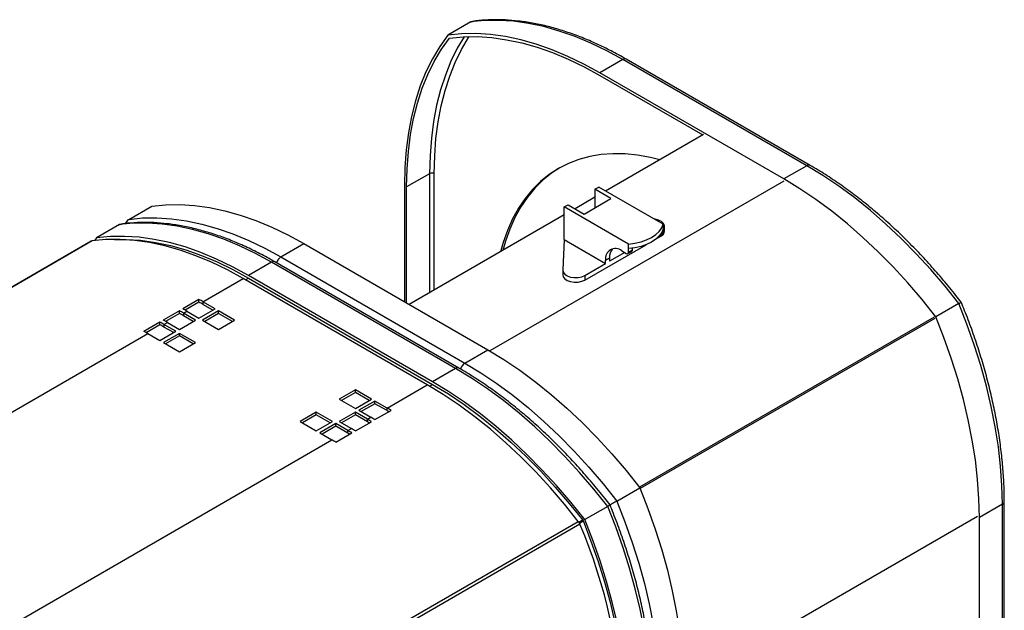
# Model space of a CAD drawing. Header units: millimetres. Extents: x 12 to 1764, y -1111 to 524.
# Tile 12 of 15: x 1397 to 1700, y -490 to -309. Entities that reach past the tile are written whole.
import ezdxf

# ---------------------------------------------------------------- set-up
doc = ezdxf.new("R2010")
doc.units = ezdxf.units.MM

msp = doc.modelspace()

# ---------------------------------------------------------------- linework, layer by layer
at = {"color": 7, "linetype": 'Continuous', "lineweight": 25}
for p, q in [((1535.53, -309.35), (1528.46, -313.43)), ((1639.84, -353.45), (1583.27, -320.79)), ((1582.27, -320.89), (1575.2, -324.98)), ((1638.84, -353.55), (1582.27, -320.89)), ((1631.77, -357.63), (1575.2, -324.98)), ((1575.2, -325.79), (1606.88, -344.08)), ((1607.02, -344), (1576.97, -361.35)), ((1638.84, -353.55), (1631.77, -357.63)), ((1522.87, -356.01), (1515.8, -360.09)), ((1515.1, -359.68), (1515.1, -395.35)), ((1515.8, -395.76), (1515.8, -360.09)), ((1573.64, -360.81), (1574.85, -360.12)), ((1594.65, -371.55), (1574.85, -360.12)), ((1578.59, -363.67), (1573.64, -360.81)), ((1573.64, -360.81), (1573.64, -366.53)), ((1430.39, -370.05), (1437.46, -365.97)), ((1564.24, -366.24), (1565.44, -365.55)), ((1565.44, -365.55), (1570.39, -368.41)), ((1573.64, -363.27), (1567.57, -366.77)), ((1570.39, -368.41), (1578.59, -363.67)), ((1564.24, -368.69), (1516.58, -396.21)), ((1584.04, -377.67), (1564.24, -366.24)), ((1564.24, -376.29), (1564.24, -366.24)), ((1427.56, -371.68), (1420.49, -375.76)), ((1430.01, -370.39), (1429.26, -371.37)), ((1594.65, -371.55), (1594.65, -372.94)), ((1595.11, -373.59), (1595.11, -372.2)), ((1592.54, -376.03), (1593.94, -375.23)), ((1593.64, -374.92), (1594.44, -374.46)), ((1594.65, -372.94), (1594.65, -374)), ((1418.87, -376.77), (1227.95, -486.98)), ((1419.16, -376.67), (1228.24, -486.89)), ((1420.49, -375.76), (1419.86, -376.58)), ((1477.12, -381.59), (1484.2, -377.51)), ((1484.2, -377.51), (1540.76, -410.17)), ((1564.24, -376.29), (1563.78, -385.61)), ((1564.24, -376.29), (1576.97, -383.63)), ((1570.6, -388.7), (1589.4, -377.84)), ((1584.04, -379.06), (1584.04, -377.67)), ((1582.84, -380.25), (1578.17, -382.94)), ((1581.92, -379.71), (1583.33, -380.53)), ((1583.83, -380.58), (1585.03, -379.89)), ((1584.04, -380.12), (1584.04, -379.06)), ((1584.04, -380.12), (1585.24, -379.43)), ((1585.24, -379.43), (1585.24, -378.93)), ((1474.3, -383.23), (1467.22, -387.31)), ((1530.86, -415.88), (1474.3, -383.23)), ((1531.86, -415.78), (1475.3, -383.13)), ((1477.12, -381.59), (1533.69, -414.25)), ((1570.6, -387.31), (1576.97, -383.63)), ((1576.97, -382.57), (1578.17, -381.88)), ((1576.97, -383.63), (1576.97, -382.57)), ((1578.17, -381.88), (1578.17, -382.94)), ((1523.79, -419.96), (1467.22, -387.31)), ((1563.78, -385.68), (1563.78, -387.06)), ((1570.6, -387.31), (1570.6, -388.7)), ((1453.2, -395.4), (1465.58, -388.26)), ((1522.15, -420.91), (1465.58, -388.26)), ((1467.22, -388.12), (1523.79, -420.78)), ((1451.96, -394.69), (1447.01, -397.55)), ((1451.97, -395.52), (1447.73, -397.96)), ((1451.97, -395.52), (1451.96, -394.69)), ((1456.92, -397.54), (1453.2, -395.4)), ((1453.2, -395.4), (1453.2, -396.22)), ((1456.21, -397.95), (1453.2, -396.22)), ((1685.58, -395.97), (1678.51, -400.05)), ((1445.95, -398.16), (1441, -401.02)), ((1445.96, -398.99), (1441.72, -401.43)), ((1445.96, -398.99), (1445.95, -398.16)), ((1447.19, -398.87), (1448.26, -398.26)), ((1450.91, -401.01), (1447.19, -398.87)), ((1447.19, -398.87), (1447.19, -399.69)), ((1448.26, -398.26), (1451.97, -400.4)), ((1451.97, -400.4), (1456.92, -397.54)), ((1457.98, -398.16), (1453.03, -401.01)), ((1457.98, -398.97), (1453.74, -401.42)), ((1462.93, -401.01), (1457.98, -398.16)), ((1457.98, -398.97), (1457.98, -398.16)), ((1462.22, -401.42), (1457.98, -398.97)), ((1439.94, -401.63), (1434.99, -404.49)), ((1439.95, -402.46), (1435.71, -404.9)), ((1439.95, -402.46), (1439.94, -401.63)), ((1441.18, -402.34), (1442.24, -401.73)), ((1444.9, -404.48), (1441.18, -402.34)), ((1441.18, -402.34), (1441.18, -403.16)), ((1442.24, -401.73), (1445.96, -403.87)), ((1445.96, -403.87), (1450.91, -401.01)), ((1450.2, -401.42), (1447.19, -399.69)), ((1453.03, -401.01), (1457.98, -403.87)), ((1457.98, -403.87), (1462.93, -401.01)), ((1304.01, -481.53), (1436.23, -405.2)), ((1436.23, -405.2), (1439.95, -407.34)), ((1439.95, -407.34), (1444.9, -404.48)), ((1445.96, -405.1), (1441.01, -407.95)), ((1444.19, -404.89), (1441.18, -403.16)), ((1450.91, -407.95), (1445.96, -405.1)), ((1445.96, -405.91), (1445.96, -405.1)), ((1441.01, -407.95), (1445.96, -410.81)), ((1445.96, -405.91), (1441.71, -408.36)), ((1450.2, -408.36), (1445.96, -405.91)), ((1445.96, -410.81), (1450.91, -407.95)), ((1533.69, -414.25), (1540.76, -410.17)), ((1530.86, -415.88), (1523.79, -419.96)), ((1500.05, -422.45), (1495.1, -425.3)), ((1500.05, -423.26), (1495.81, -425.71)), ((1505, -425.3), (1500.05, -422.45)), ((1500.05, -423.26), (1500.05, -422.45)), ((1504.29, -425.71), (1500.05, -423.26)), ((1509.77, -428.06), (1522.15, -420.91)), ((1495.1, -425.3), (1500.05, -428.16)), ((1500.05, -428.16), (1505, -425.3)), ((1506.06, -425.92), (1501.11, -428.77)), ((1506.06, -426.73), (1501.82, -429.18)), ((1509.77, -428.06), (1506.06, -425.92)), ((1506.06, -426.73), (1506.06, -425.92)), ((1509.77, -428.87), (1506.06, -426.73)), ((1488.03, -429.38), (1483.08, -432.24)), ((1492.98, -432.24), (1488.03, -429.38)), ((1488.03, -430.2), (1488.03, -429.38)), ((1500.05, -429.38), (1495.1, -432.24)), ((1503.76, -431.53), (1500.05, -429.38)), ((1500.05, -430.2), (1500.05, -429.38)), ((1501.11, -428.77), (1504.82, -430.92)), ((1506.07, -431.64), (1511.02, -428.79)), ((1509.77, -428.87), (1509.77, -428.06)), ((1483.08, -432.24), (1488.03, -435.1)), ((1488.03, -430.2), (1483.79, -432.65)), ((1492.27, -432.65), (1488.03, -430.2)), ((1488.03, -435.1), (1492.98, -432.24)), ((1495.1, -432.24), (1498.81, -434.39)), ((1500.05, -430.2), (1495.81, -432.65)), ((1503.76, -432.34), (1500.05, -430.2)), ((1500.06, -435.11), (1505.01, -432.26)), ((1503.76, -431.53), (1504.82, -430.92)), ((1503.76, -432.34), (1503.76, -431.53)), ((1494.04, -432.85), (1489.09, -435.71)), ((1489.09, -435.71), (1492.8, -437.86)), ((1494.04, -433.67), (1489.8, -436.12)), ((1497.75, -435), (1494.04, -432.85)), ((1494.04, -433.67), (1494.04, -432.85)), ((1497.75, -435.81), (1494.04, -433.67)), ((1494.05, -438.58), (1499, -435.73)), ((1497.75, -435), (1498.81, -434.39)), ((1497.75, -435.81), (1497.75, -435)), ((1360.57, -514.19), (1492.8, -437.86)), ((1580.43, -456.67), (1587.5, -452.58)), ((1699.53, -522.16), (1699.53, -456.84)), ((1577.6, -458.3), (1570.53, -462.38)), ((1698.94, -457.65), (1691.87, -461.74)), ((1698.94, -522.98), (1698.94, -457.65)), ((1377.65, -573.14), (1568.57, -462.93)), ((1691.87, -527.06), (1691.87, -461.74)), ((1569.08, -463.8), (1378.16, -574.02))]:
    msp.add_line(p, q, dxfattribs=at)
at = {"color": 8, "linetype": 'Continuous', "lineweight": 25}
for p, q in [((1522.87, -356.01), (1522.87, -392.57)), ((1524.29, -391.76), (1524.29, -356.01)), ((1631.77, -358.28), (1541.33, -410.5)), ((1593.94, -374.75), (1593.94, -375.23)), ((1594.04, -374.35), (1594.65, -374)), ((1466.29, -388.67), (1467.22, -388.12)), ((1677.95, -400.1), (1587.36, -452.4)), ((1678.18, -400.5), (1587.59, -452.8)), ((1522.85, -421.32), (1523.79, -420.78)), ((1568.73, -463.15), (1569.87, -462.49)), ((1570.11, -462.89), (1568.96, -463.55)), ((1691.31, -461.41), (1600.87, -513.62))]:
    msp.add_line(p, q, dxfattribs=at)
at = {"color": 7, "linetype": 'Continuous', "lineweight": 25, "flags": 128}
for points in [[(1582.27, -320.89), (1577.35, -318.21), (1572.44, -315.85), (1567.57, -313.83), (1562.74, -312.14), (1557.97, -310.8), (1553.27, -309.8), (1548.67, -309.16), (1544.17, -308.87), (1539.78, -308.93), (1535.53, -309.35)], [(1528.46, -313.43), (1525.98, -316.9), (1523.73, -320.67), (1521.73, -324.71), (1519.99, -329.02), (1518.5, -333.58), (1517.28, -338.39), (1516.33, -343.41), (1515.64, -348.65), (1515.23, -354.08), (1515.1, -359.68)], [(1515.8, -360.09), (1515.94, -354.55), (1516.34, -349.18), (1517.02, -344), (1517.96, -339.03), (1519.16, -334.28), (1520.62, -329.76), (1522.34, -325.5), (1524.31, -321.49), (1526.53, -317.76), (1528.98, -314.32)], [(1575.2, -324.98), (1570.28, -322.29), (1565.37, -319.93), (1560.5, -317.91), (1555.66, -316.22), (1550.89, -314.88), (1546.2, -313.88), (1541.6, -313.24), (1537.1, -312.95), (1532.71, -313.01), (1528.46, -313.43)], [(1528.98, -314.32), (1533.18, -313.92), (1537.52, -313.87), (1541.97, -314.16), (1546.53, -314.81), (1551.17, -315.8), (1555.89, -317.13), (1560.66, -318.8), (1565.48, -320.81), (1570.33, -323.14), (1575.2, -325.79)], [(1593.62, -351.73), (1590.75, -351.03), (1586.82, -350.33), (1582.97, -349.95), (1579.22, -349.89), (1575.6, -350.16), (1572.1, -350.75), (1568.74, -351.67), (1565.54, -352.9), (1562.51, -354.44), (1559.66, -356.3), (1556.99, -358.45), (1554.52, -360.9), (1552.26, -363.63), (1550.22, -366.64), (1548.39, -369.91), (1546.8, -373.44), (1545.44, -377.2), (1544.62, -380.02)], [(1685.58, -395.97), (1681.33, -390.64), (1676.94, -385.52), (1672.44, -380.61), (1667.84, -375.94), (1663.15, -371.52), (1658.38, -367.35), (1653.54, -363.46), (1648.67, -359.86), (1643.76, -356.55), (1638.84, -353.55)], [(1562.87, -354.24), (1560.37, -355.89), (1557.7, -358.04), (1555.23, -360.49), (1552.97, -363.23), (1550.92, -366.23), (1549.1, -369.51), (1547.51, -373.03), (1546.15, -376.79), (1545.33, -379.61)], [(1678.51, -400.05), (1674.26, -394.72), (1669.87, -389.6), (1665.37, -384.7), (1660.77, -380.02), (1656.07, -375.6), (1651.3, -371.43), (1646.47, -367.54), (1641.6, -363.94), (1636.69, -360.63), (1631.77, -357.63)], [(1437.46, -365.97), (1441.71, -365.55), (1446.09, -365.49), (1450.59, -365.78), (1455.2, -366.42), (1459.89, -367.41), (1464.66, -368.76), (1469.49, -370.44), (1474.37, -372.47), (1479.27, -374.83), (1484.2, -377.51)], [(1474.3, -383.23), (1469.37, -380.54), (1464.47, -378.19), (1459.59, -376.16), (1454.76, -374.47), (1449.99, -373.13), (1445.3, -372.13), (1440.69, -371.49), (1436.19, -371.2), (1431.81, -371.26), (1427.56, -371.68)], [(1430.39, -370.05), (1434.64, -369.63), (1439.02, -369.57), (1443.52, -369.86), (1448.12, -370.5), (1452.82, -371.5), (1457.59, -372.84), (1462.42, -374.53), (1467.3, -376.55), (1472.2, -378.91), (1477.12, -381.59)], [(1584.04, -377.67), (1586, -377.42), (1587.86, -376.98), (1589.58, -376.38), (1591.11, -375.63), (1592.41, -374.75), (1593.45, -373.76), (1594.2, -372.68), (1594.65, -371.55)], [(1594.65, -373.28), (1595.04, -372.64), (1595.09, -371.95), (1594.78, -371.29), (1594.16, -370.71), (1593.26, -370.26), (1592.17, -369.98), (1591.85, -369.94)], [(1467.22, -387.31), (1462.3, -384.63), (1457.4, -382.27), (1452.52, -380.24), (1447.69, -378.55), (1442.92, -377.21), (1438.23, -376.22), (1433.62, -375.57), (1429.12, -375.28), (1424.74, -375.35), (1420.49, -375.76)], [(1594.65, -372.94), (1594.2, -374.07), (1593.45, -375.14), (1592.41, -376.14), (1591.11, -377.02), (1589.58, -377.77), (1587.86, -378.37), (1586, -378.81), (1584.04, -379.06)], [(1465.58, -388.26), (1460.69, -385.59), (1455.82, -383.25), (1450.98, -381.23), (1446.19, -379.55), (1441.45, -378.21), (1436.79, -377.2), (1432.21, -376.55), (1427.74, -376.24), (1423.38, -376.28), (1419.16, -376.67)], [(1426.02, -376.21), (1429.54, -376.2), (1434, -376.49), (1438.55, -377.14), (1443.19, -378.13), (1447.91, -379.46), (1452.69, -381.13), (1457.51, -383.14), (1462.36, -385.47), (1467.22, -388.12)], [(1563.78, -385.61), (1563.92, -386.29), (1564.4, -386.92), (1565.18, -387.43), (1566.19, -387.8), (1567.34, -387.97), (1568.53, -387.94), (1569.65, -387.72), (1570.6, -387.31)], [(1563.78, -387.06), (1563.92, -387.68), (1564.4, -388.3), (1565.18, -388.82), (1566.19, -389.18), (1567.34, -389.36), (1568.53, -389.33), (1569.65, -389.1), (1570.6, -388.7)], [(1698.94, -457.65), (1698.81, -451.89), (1698.4, -445.99), (1697.71, -439.96), (1696.76, -433.83), (1695.54, -427.62), (1694.05, -421.34), (1692.31, -415.02), (1690.31, -408.67), (1688.06, -402.31), (1685.58, -395.97)], [(1691.87, -461.74), (1691.74, -455.97), (1691.32, -450.07), (1690.64, -444.04), (1689.69, -437.91), (1688.47, -431.7), (1686.98, -425.42), (1685.24, -419.1), (1683.24, -412.75), (1680.99, -406.39), (1678.51, -400.05)], [(1540.76, -410.17), (1545.69, -413.17), (1550.59, -416.47), (1555.47, -420.08), (1560.3, -423.97), (1565.07, -428.13), (1569.76, -432.56), (1574.37, -437.23), (1578.87, -442.14), (1583.25, -447.26), (1587.5, -452.58)], [(1533.69, -414.25), (1538.61, -417.25), (1543.52, -420.56), (1548.4, -424.16), (1553.23, -428.05), (1558, -432.22), (1562.69, -436.64), (1567.3, -441.31), (1571.8, -446.22), (1576.18, -451.34), (1580.43, -456.67)], [(1577.6, -458.3), (1573.35, -452.97), (1568.97, -447.85), (1564.47, -442.95), (1559.86, -438.27), (1555.17, -433.85), (1550.4, -429.68), (1545.57, -425.79), (1540.69, -422.19), (1535.79, -418.88), (1530.86, -415.88)], [(1570.53, -462.38), (1566.28, -457.06), (1561.9, -451.93), (1557.4, -447.03), (1552.79, -442.36), (1548.1, -437.93), (1543.33, -433.77), (1538.5, -429.88), (1533.62, -426.27), (1528.72, -422.96), (1523.79, -419.96)], [(1568.57, -462.93), (1564.34, -457.66), (1559.99, -452.58), (1555.51, -447.73), (1550.94, -443.1), (1546.28, -438.72), (1541.54, -434.6), (1536.74, -430.74), (1531.9, -427.17), (1527.03, -423.89), (1522.15, -420.91)], [(1523.79, -420.78), (1528.66, -423.75), (1533.51, -427.01), (1538.33, -430.58), (1543.11, -434.42), (1547.83, -438.53), (1552.47, -442.9), (1557.02, -447.52), (1561.47, -452.36), (1565.81, -457.42), (1570.02, -462.68)], [(1587.5, -452.58), (1589.99, -458.93), (1592.23, -465.28), (1594.23, -471.63), (1595.98, -477.96), (1597.46, -484.24), (1598.68, -490.45), (1599.64, -496.58), (1600.32, -502.6), (1600.73, -508.51), (1600.87, -514.27)], [(1580.43, -456.67), (1582.92, -463.01), (1585.16, -469.37), (1587.16, -475.72), (1588.9, -482.04), (1590.39, -488.32), (1591.61, -494.53), (1592.57, -500.66), (1593.25, -506.69), (1593.66, -512.59), (1593.8, -518.35)], [(1590.97, -519.99), (1590.83, -514.22), (1590.42, -508.32), (1589.74, -502.29), (1588.78, -496.17), (1587.56, -489.95), (1586.08, -483.67), (1584.33, -477.35), (1582.33, -471), (1580.09, -464.64), (1577.6, -458.3)], [(1570.02, -462.68), (1572.47, -468.95), (1574.68, -475.23), (1576.65, -481.51), (1578.37, -487.76), (1579.83, -493.97), (1581.04, -500.11), (1581.98, -506.17), (1582.65, -512.13), (1583.06, -517.96), (1583.19, -523.66)], [(1583.9, -524.07), (1583.76, -518.3), (1583.35, -512.4), (1582.67, -506.38), (1581.71, -500.25), (1580.49, -494.03), (1579, -487.76), (1577.26, -481.43), (1575.26, -475.08), (1573.02, -468.72), (1570.53, -462.38)]]:
    msp.add_lwpolyline(points, dxfattribs=at)
at = {"color": 8, "linetype": 'Continuous', "lineweight": 25, "flags": 128}
for points in [[(1533.45, -313.9), (1531.38, -317.41), (1529.41, -321.41), (1527.7, -325.68), (1526.23, -330.2), (1525.03, -334.95), (1524.09, -339.92), (1523.41, -345.1), (1523.01, -350.47), (1522.87, -356.01)], [(1524.29, -356.01), (1524.42, -350.53), (1524.82, -345.22), (1525.48, -340.1), (1526.41, -335.19), (1527.6, -330.48), (1529.04, -326.02), (1530.73, -321.79), (1532.67, -317.83), (1534.85, -314.13), (1535.04, -313.85)]]:
    msp.add_lwpolyline(points, dxfattribs=at)
at = {"color": 8, "linetype": 'Continuous', "lineweight": 25}
for centre, radius, start, end in [((1582.86, -321.71), 1.01, 65.6938, 125.6171), ((1639.43, -354.37), 1.01, 65.7068, 125.6175), ((1474.88, -384.04), 1.01, 65.6927, 125.6183), ((1478.8, -384.2), 3.1, 122.6954, 165.3639), ((1535.41, -416.89), 3.15, 123.0768, 165.1668), ((1531.45, -416.7), 1.01, 65.7115, 125.6151), ((1698.53, -456.74), 1.01, 294.3752, 354.2903)]:
    msp.add_arc(centre, radius, start, end, dxfattribs=at)
at = {"color": 7, "linetype": 'Continuous', "lineweight": 25}
for centre, radius, start, end in [((1523.58, -357.37), 1.54, 62.6074, 117.3923), ((1593.16, -373.43), 1.96, 293.5267, 355.1534), ((1594.14, -374.05), 0.506, 305.8772, 5.4352), ((1419.25, -377.43), 0.768, 97.3753, 119.7668), ((1579.99, -382.08), 3.06, 50.7969, 189.2139), ((1581.99, -381.59), 3.83, 139.6313, 184.3078), ((1583.61, -380.19), 0.437, 230.7956, 9.214), ((1584.75, -379.48), 0.492, 304.9696, 6.3428), ((1394.85, -496.49), 116.73, 60.0017, 60.7047), ((1395.41, -496.33), 115.59, 60.0012, 60.7054), ((1388.83, -499.96), 116.73, 60.0017, 60.7047), ((1389.4, -499.8), 115.59, 60.0012, 60.7054), ((1389.9, -499.35), 116.73, 60.0017, 60.7047), ((1382.82, -503.43), 116.73, 60.0017, 60.7047), ((1383.39, -503.26), 115.59, 60.0012, 60.7054), ((1383.88, -502.82), 116.73, 60.0017, 60.7047), ((1377.87, -506.29), 116.73, 60.0017, 60.7047), ((1450.17, -531.3), 119.22, 59.308, 60.0012), ((1451.1, -530.52), 117.37, 59.6951, 60.0025), ((1444.16, -534.77), 119.22, 59.308, 60.0012), ((1445.08, -533.99), 117.37, 59.6951, 60.0025), ((1445.22, -534.16), 119.22, 59.308, 60.0012), ((1438.15, -538.24), 119.22, 59.308, 60.0012), ((1439.07, -537.46), 117.37, 59.6951, 60.0025), ((1439.21, -537.63), 119.22, 59.308, 60.0012), ((1433.2, -541.1), 119.22, 59.308, 60.0012), ((1565.59, -465.23), 3.77, 22.276, 37.724), ((1416, -528.87), 166.33, 1.8984, 23.0269)]:
    msp.add_arc(centre, radius, start, end, dxfattribs=at)
for points, knots in [([(1583.27, -320.79), (1582.48, -320.35), (1580.21, -319.05), (1576.43, -317.11), (1571.97, -315.06), (1567.52, -313.29), (1563.11, -311.79), (1558.75, -310.58), (1554.44, -309.66), (1550.21, -309.03), (1546.05, -308.69), (1541.98, -308.65), (1538.65, -308.84), (1536.69, -309.1), (1536.02, -309.19)], [0, 0, 0, 0, 0.047784, 0.13848, 0.229194, 0.319904, 0.410596, 0.501252, 0.59185, 0.682364, 0.772764, 0.863021, 0.953106, 1, 1, 1, 1]), ([(1535.53, -309.35), (1535.63, -309.3), (1535.78, -309.22), (1535.95, -309.2), (1536.02, -309.19)], [0, 0, 0, 0, 0.6316, 1, 1, 1, 1]), ([(1686.29, -395.55), (1685.75, -394.85), (1683.95, -392.53), (1680.79, -388.69), (1676.81, -384.12), (1672.72, -379.72), (1668.55, -375.52), (1664.3, -371.51), (1659.98, -367.72), (1655.62, -364.15), (1651.2, -360.81), (1646.76, -357.72), (1642.97, -355.29), (1640.66, -353.93), (1639.84, -353.45)], [0, 0, 0, 0, 0.039083, 0.130102, 0.221139, 0.31219, 0.403257, 0.494341, 0.585445, 0.67657, 0.767715, 0.858883, 0.950071, 1, 1, 1, 1]), ([(1427.56, -371.68), (1427.65, -371.63), (1427.81, -371.55), (1427.98, -371.53), (1428.04, -371.53)], [0, 0, 0, 0, 0.631693, 1, 1, 1, 1]), ([(1475.3, -383.13), (1474.51, -382.68), (1472.23, -381.39), (1468.46, -379.44), (1463.99, -377.39), (1459.55, -375.62), (1455.14, -374.13), (1450.77, -372.92), (1446.47, -371.99), (1442.23, -371.36), (1438.07, -371.02), (1434.01, -370.98), (1430.67, -371.17), (1428.71, -371.43), (1428.04, -371.52)], [0, 0, 0, 0, 0.047784, 0.13848, 0.229194, 0.319904, 0.410596, 0.501252, 0.59185, 0.682364, 0.772764, 0.863021, 0.953106, 1, 1, 1, 1]), ([(1429.69, -371.32), (1429.69, -371.26), (1429.67, -370.95), (1429.85, -370.58), (1430.12, -370.23), (1430.3, -370.11), (1430.39, -370.05)], [0, 0, 0, 0, 0.102886, 0.551925, 0.776197, 1, 1, 1, 1]), ([(1686.27, -395.57), (1686.27, -395.56), (1686.3, -395.55), (1686.11, -395.66), (1685.84, -395.81), (1685.67, -395.91), (1685.58, -395.97)], [0, 0, 0, 0, 0.17064, 0.585778, 0.793106, 1, 1, 1, 1]), ([(1699.53, -456.84), (1699.52, -455.93), (1699.51, -453.28), (1699.3, -448.82), (1698.85, -443.43), (1698.16, -437.94), (1697.26, -432.37), (1696.14, -426.74), (1694.8, -421.06), (1693.25, -415.34), (1691.49, -409.61), (1689.53, -403.86), (1687.77, -399.18), (1686.64, -396.41), (1686.3, -395.56)], [0, 0, 0, 0, 0.048048, 0.139215, 0.230372, 0.321516, 0.412643, 0.503752, 0.594843, 0.685918, 0.776976, 0.86802, 0.959052, 1, 1, 1, 1]), ([(1578.32, -457.88), (1577.77, -457.18), (1575.97, -454.86), (1572.82, -451.03), (1568.83, -446.45), (1564.74, -442.05), (1560.57, -437.85), (1556.32, -433.85), (1552.01, -430.06), (1547.64, -426.49), (1543.23, -423.15), (1538.78, -420.05), (1534.99, -417.62), (1532.68, -416.26), (1531.86, -415.78)], [0, 0, 0, 0, 0.039083, 0.130102, 0.221139, 0.31219, 0.403257, 0.494341, 0.585445, 0.67657, 0.767715, 0.858883, 0.950071, 1, 1, 1, 1]), ([(1580.43, -456.67), (1580.33, -456.72), (1580.14, -456.83), (1579.7, -457.09), (1579.12, -457.42), (1578.56, -457.75), (1578.33, -457.88), (1578.25, -457.92)], [0, 0, 0, 0, 0.142706, 0.285715, 0.572041, 0.861346, 1, 1, 1, 1]), ([(1578.29, -457.9), (1578.3, -457.9), (1578.33, -457.88), (1578.14, -457.99), (1577.87, -458.14), (1577.69, -458.25), (1577.6, -458.3)], [0, 0, 0, 0, 0.1706395, 0.5857776, 0.7930751, 1, 1, 1, 1]), ([(1591.55, -519.17), (1591.55, -518.26), (1591.53, -515.62), (1591.33, -511.16), (1590.87, -505.76), (1590.19, -500.27), (1589.29, -494.7), (1588.16, -489.07), (1586.83, -483.39), (1585.28, -477.68), (1583.52, -471.94), (1581.55, -466.2), (1579.8, -461.51), (1578.67, -458.75), (1578.32, -457.89)], [0, 0, 0, 0, 0.048048, 0.139215, 0.230372, 0.321516, 0.412643, 0.503752, 0.594843, 0.685918, 0.776976, 0.86802, 0.959052, 1, 1, 1, 1])]:
    msp.add_open_spline(points, degree=3, knots=knots, dxfattribs=at)

doc.saveas('drawing.dxf')
